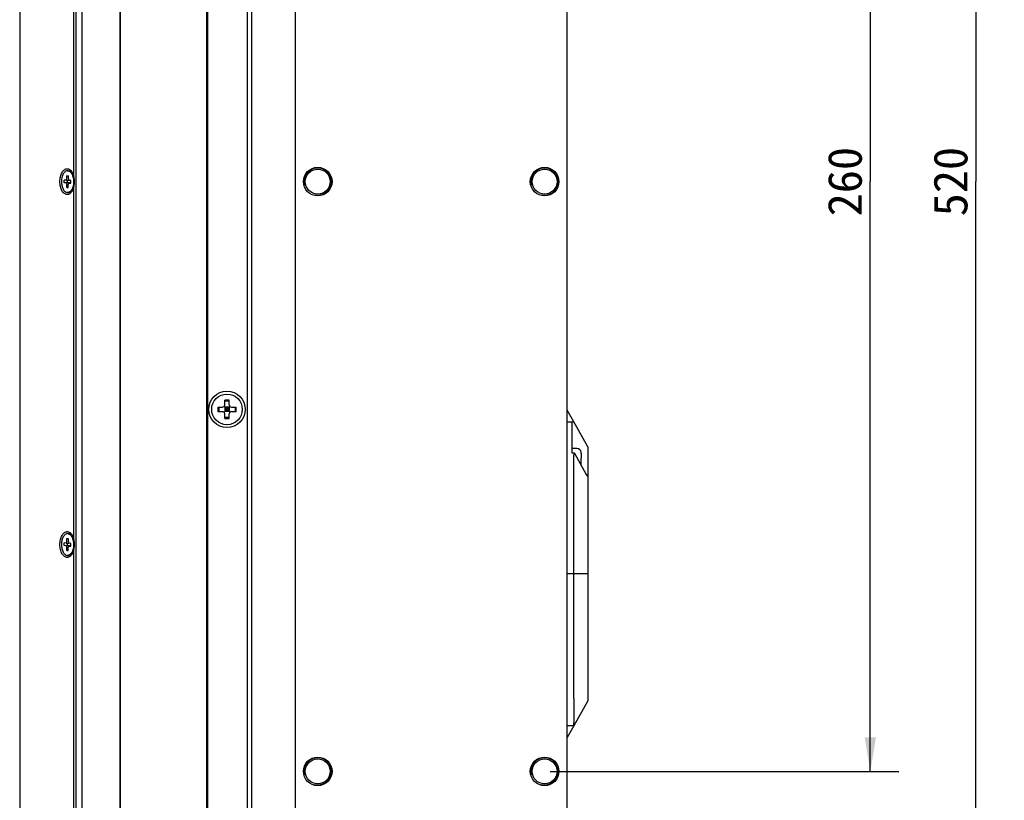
# Model space of a CAD drawing. Header units: millimetres. Extents: x 0 to 594, y 0 to 420.
# Tile 43 of 56: x 296 to 383, y 125 to 194. Entities that reach past the tile are written whole.
import ezdxf
from ezdxf.enums import TextEntityAlignment as Align

# ---------------------------------------------------------------- set-up
doc = ezdxf.new("R2010")
doc.units = ezdxf.units.MM
doc.header["$LTSCALE"] = 32.67
doc.layers.get('0').update_dxf_attribs({"linetype": 'CONTINUOUS'})
doc.layers.add('00_COMPONENTS', color=7, linetype='CONTINUOUS')
doc.layers.add('51__DRAFT_DIMS', color=7, linetype='CONTINUOUS')
doc.styles.get("Standard").update_dxf_attribs({"font": 'simfang.ttf'})
doc.dimstyles.new('DIMSTYLE_6', dxfattribs={"dimtxt": 3, "dimasz": 3, "dimexe": 2.5, "dimexo": 0.5, "dimgap": 0.75, "dimtad": 1, "dimlfac": 2.5, "dimdsep": 46, "dimtxsty": 'Standard', "dimblk": '_FILLED', "dimblk1": '_FILLED', "dimblk2": '_FILLED', "dimcen": 0.09, "dimclrt": 3, "dimazin": 2, "dimtp": 0.5, "dimtm": 0.5, "dimtfac": 1, "dimtofl": 0, "dimtmove": 0, "dimatfit": 3, "dimldrblk": '_FILLED', "dimfxl": 0, "dimtolj": 1, "dimarcsym": 0})
doc.dimstyles.new('DIMSTYLE_7', dxfattribs={"dimtxt": 3, "dimasz": 3, "dimexe": 2.5, "dimexo": 0.5, "dimgap": 0.75, "dimtad": 1, "dimlfac": 2.5, "dimdsep": 46, "dimtxsty": 'Standard', "dimblk": '_FILLED', "dimblk1": '_FILLED', "dimblk2": '_FILLED', "dimcen": 0.09, "dimclrt": 3, "dimazin": 2, "dimtp": 0.8, "dimtm": 0.8, "dimtfac": 1, "dimtofl": 0, "dimtmove": 0, "dimatfit": 3, "dimldrblk": '_FILLED', "dimfxl": 0, "dimtolj": 1, "dimarcsym": 0})

# ---------------------------------------------------------------- blocks, each defined once
blk = doc.blocks.new('_FILLED')
at = {"color": 0, "linetype": 'ByBlock'}
blk.add_solid([(0, 0), (-1, 0.167), (-1, -0.167)], dxfattribs=at)
blk = doc.blocks.new('*D14')
at = {"layer": '51__DRAFT_DIMS', "color": 4}
for p, q in [((343.159, 283.76), (383.191, 283.76)), ((380.691, 283.76), (380.691, 179.76)), ((380.691, 75.76), (380.691, 179.76)), ((343.159, 75.76), (383.191, 75.76))]:
    blk.add_line(p, q, dxfattribs=at)
at = {"layer": '51__DRAFT_DIMS', "color": 4, "xscale": 3, "yscale": 3, "zscale": 3}
for p, rotation in [((380.691, 283.76), 90), ((380.691, 75.76), 270)]:
    blk.add_blockref('_FILLED', p, dxfattribs=dict(at, rotation=rotation))
at = {"layer": '51__DRAFT_DIMS', "color": 3}
blk.add_text('520', height=3, rotation=90, dxfattribs=at).set_placement((379.941, 179.76), align=Align.CENTER)
blk = doc.blocks.new('*D15')
at = {"layer": '51__DRAFT_DIMS', "color": 4}
for p, q in [((343.159, 231.76), (373.878, 231.76)), ((371.378, 231.76), (371.378, 179.76)), ((371.378, 127.76), (371.378, 179.76)), ((343.159, 127.76), (373.878, 127.76))]:
    blk.add_line(p, q, dxfattribs=at)
at = {"layer": '51__DRAFT_DIMS', "color": 4, "xscale": 3, "yscale": 3, "zscale": 3}
for p, rotation in [((371.378, 231.76), 90), ((371.378, 127.76), 270)]:
    blk.add_blockref('_FILLED', p, dxfattribs=dict(at, rotation=rotation))
at = {"layer": '51__DRAFT_DIMS', "color": 3}
blk.add_text('260', height=3, rotation=90, dxfattribs=at).set_placement((370.628, 179.76), align=Align.CENTER)

msp = doc.modelspace()

# ---------------------------------------------------------------- linework, layer by layer
at = {"layer": '00_COMPONENTS', "color": 7}
for p, q in [((320.6595, 294.5708), (320.6595, 64.9484)), ((344.6595, 64.6684), (344.6595, 294.8508)), ((296.384, 291.2088), (296.384, 68.3104)), ((301.3373, 288.1708), (301.3373, 71.3484)), ((301.9011, 71.3484), (301.9011, 288.1708)), ((305.2504, 71.3484), (305.2504, 288.1708)), ((305.2827, 71.3484), (305.2827, 288.1708)), ((316.4595, 74.4284), (316.4595, 285.0908)), ((316.8595, 74.4284), (316.8595, 285.0908)), ((312.8595, 283.7708), (312.8595, 75.7484)), ((312.9395, 283.7708), (312.9395, 75.7484)), ((301.1707, 180.1245), (301.1707, 211.3946)), ((300.6049, 180.7196), (300.7095, 180.7196)), ((300.6268, 180.7188), (300.6049, 180.7185)), ((300.7314, 180.7188), (300.7095, 180.7196)), ((300.3116, 179.6609), (300.3171, 179.9007)), ((300.4735, 179.8893), (300.3171, 179.9007)), ((300.4735, 179.8893), (300.4763, 179.8893)), ((300.4763, 179.8892), (300.7079, 179.8892)), ((300.5433, 180.0043), (300.5497, 180.284)), ((300.5497, 180.284), (300.6838, 180.2742)), ((300.68, 180.2562), (300.5497, 180.284)), ((300.5884, 179.6587), (300.5936, 179.8892)), ((300.6774, 179.9945), (300.6838, 180.2742)), ((300.8982, 179.8582), (300.7417, 179.8697)), ((300.8927, 179.6184), (300.8982, 179.8582)), ((300.5884, 179.6587), (300.3116, 179.6609)), ((300.4681, 179.6495), (300.3116, 179.6609)), ((300.526, 179.2449), (300.5324, 179.5247)), ((300.526, 179.2449), (300.6609, 179.2734)), ((300.526, 179.2449), (300.6601, 179.2351)), ((300.8242, 179.6495), (300.5884, 179.6587)), ((300.6601, 179.2351), (300.6665, 179.5149)), ((300.7335, 179.63), (300.8927, 179.63)), ((300.7362, 179.6299), (300.7335, 179.6298)), ((300.8927, 179.6184), (300.7362, 179.6299)), ((301.1707, 148.1245), (301.1707, 179.3946)), ((300.6049, 178.8006), (300.583, 178.8004)), ((300.6049, 178.7996), (300.7095, 178.7996)), ((313.8408, 159.8796), (314.2595, 159.8796)), ((313.9507, 159.8796), (313.9507, 159.4796)), ((314.4009, 159.9381), (314.9181, 159.421)), ((314.4009, 159.421), (314.9181, 159.9381)), ((314.4595, 160.0796), (314.4595, 160.4983)), ((314.8595, 160.3883), (314.4595, 160.3883)), ((314.8595, 159.8796), (314.4595, 159.8796)), ((314.4595, 159.8796), (314.4595, 159.4796)), ((314.6595, 159.8796), (314.6595, 159.4796)), ((314.8595, 160.0796), (314.8595, 160.4983)), ((314.8595, 159.8796), (314.8595, 159.4796)), ((315.0595, 159.8796), (315.4782, 159.8796)), ((315.3683, 159.8796), (315.3683, 159.4796)), ((313.8408, 159.4796), (314.2595, 159.4796)), ((314.8595, 159.6796), (314.4595, 159.6796)), ((314.8595, 159.4796), (314.4595, 159.4796)), ((314.4595, 158.8608), (314.4595, 159.2796)), ((314.8595, 158.9708), (314.4595, 158.9708)), ((314.8595, 158.8608), (314.8595, 159.2796)), ((315.0595, 159.4796), (315.4782, 159.4796)), ((344.6595, 158.5716), (345.2373, 158.5716)), ((345.0995, 155.808), (345.0995, 158.5484)), ((346.4595, 156.3716), (345.2373, 158.5716)), ((346.4595, 156.3716), (346.4595, 133.9716)), ((345.4995, 156.2216), (345.0995, 156.2216)), ((345.0995, 155.837), (345.2715, 155.837)), ((345.2373, 134.8984), (345.2373, 155.643)), ((345.2872, 155.8253), (346.3403, 153.9297)), ((345.893, 155.8651), (345.8968, 155.8688)), ((345.8995, 155.79), (345.8995, 155.3716)), ((345.893, 155.3716), (345.8995, 155.3716)), ((345.8995, 154.9716), (345.893, 154.9716)), ((345.8995, 154.7231), (345.8995, 154.9716)), ((300.6049, 148.7196), (300.7095, 148.7196)), ((300.6268, 148.7188), (300.6049, 148.7185)), ((300.7314, 148.7188), (300.7095, 148.7196)), ((300.3116, 147.6609), (300.3171, 147.9007)), ((300.5884, 147.6587), (300.3116, 147.6609)), ((300.4681, 147.6495), (300.3116, 147.6609)), ((300.4735, 147.8893), (300.3171, 147.9007)), ((300.4735, 147.8893), (300.4763, 147.8893)), ((300.4763, 147.8892), (300.7079, 147.8892)), ((300.5433, 148.0043), (300.5497, 148.284)), ((300.5497, 148.284), (300.6838, 148.2742)), ((300.68, 148.2562), (300.5497, 148.284)), ((300.5884, 147.6587), (300.5936, 147.8892)), ((300.8242, 147.6495), (300.5884, 147.6587)), ((300.6774, 147.9945), (300.6838, 148.2742)), ((300.7335, 147.63), (300.8927, 147.63)), ((300.7362, 147.6299), (300.7335, 147.6298)), ((300.8927, 147.6184), (300.7362, 147.6299)), ((300.8982, 147.8582), (300.7417, 147.8697)), ((300.8927, 147.6184), (300.8982, 147.8582)), ((300.526, 147.2449), (300.5324, 147.5247)), ((300.526, 147.2449), (300.6609, 147.2734)), ((300.526, 147.2449), (300.6601, 147.2351)), ((300.6049, 146.8006), (300.583, 146.8004)), ((300.6049, 146.7996), (300.7095, 146.7996)), ((300.6601, 147.2351), (300.6665, 147.5149)), ((301.1707, 116.1245), (301.1707, 147.3946)), ((346.4595, 133.9716), (345.2373, 131.7716)), ((345.2438, 134.1893), (345.2438, 132.0338)), ((345.2373, 131.7716), (344.6595, 131.7716))]:
    msp.add_line(p, q, dxfattribs=at)
at = {"layer": '00_COMPONENTS', "color": 4}
for p, q in [((345.2373, 158.5716), (344.6595, 159.6116)), ((346.4595, 145.1716), (344.6595, 145.1716)), ((345.2373, 131.7716), (344.6595, 130.7316))]:
    msp.add_line(p, q, dxfattribs=at)
at = {"layer": '00_COMPONENTS', "color": 7}
for centre, radius in [((322.6595, 179.7596), 1.26), ((322.6595, 179.7596), 1.1), ((342.6595, 179.7596), 1.26), ((342.6595, 179.7596), 1.1), ((314.6595, 159.6796), 1.6), ((314.6595, 159.6796), 1.35), ((322.6595, 127.7596), 1.26), ((322.6595, 127.7596), 1.1), ((342.6595, 127.7596), 1.26), ((342.6595, 127.7596), 1.1)]:
    msp.add_circle(centre, radius, dxfattribs=at)
for centre, radius, start, end in [((300.592, 180.3741), 0.3472, 67.655179, 71.104231), ((300.5542, 180.1787), 0.591, 41.533323, 43.617162), ((299.8903, 179.859), 1.2393, 17.683087, 20.646719), ((299.8282, 179.8389), 1.3047, 16.30725, 17.697577), ((299.8865, 179.6602), 1.243, 340.533704, 341.936743), ((345.1912, 159.6796), 31.3511, 179.634487, 180.365513), ((314.2595, 160.0796), 0.2, 270, 360), ((314.6481, 129.1481), 31.3508, 89.979167, 90.344683), ((314.6709, 129.1481), 31.3508, 89.655317, 90.020833), ((315.0595, 160.0796), 0.2, 180, 270), ((284.1278, 159.6796), 31.3511, 359.634487, 0.365513), ((314.2595, 159.2796), 0.2, 0, 90), ((314.6481, 190.2111), 31.3508, 269.655317, 270.020833), ((314.6709, 190.2111), 31.3508, 269.979167, 270.344683), ((315.0595, 159.2796), 0.2, 90, 180), ((345.4995, 155.8216), 0.4, 6.777392, 90), ((345.464, 155.7902), 0.4355, 359.983445, 9.904729), ((342.584, 155.1134), 3.312, 357.544742, 358.135421), ((300.592, 148.3741), 0.3472, 67.655179, 71.104231), ((300.5542, 148.1787), 0.591, 41.533323, 43.617162), ((299.8903, 147.859), 1.2393, 17.683087, 20.646719), ((299.8282, 147.8389), 1.3047, 16.30725, 17.697577), ((299.8865, 147.6602), 1.243, 340.533704, 341.936743)]:
    msp.add_arc(centre, radius, start, end, dxfattribs=at)
at = {"layer": '00_COMPONENTS', "color": 4}
for centre in [(322.6595, 179.7596), (342.6595, 179.7596), (322.6595, 127.7596), (342.6595, 127.7596)]:
    msp.add_arc(centre, 1.2, 255, 195, dxfattribs=at)
at = {"layer": '00_COMPONENTS', "color": 7}
for centre, major_axis, ratio, start_param, end_param in [((300.8215, 179.5296), (0.1213, -0.0292), 0.9593847, 1.2371054, 1.7753503), ((345.5706, 155.643), (0, 0.6), 0.5555556, 1.2922911, 1.5707963), ((345.2715, 155.797), (0, 0.04), 0.5555556, 5.4977871, 7.5754764), ((346.8117, 154.7783), (0, 1.2), 0.5555556, -3.9269908, -3.698148), ((300.8215, 147.5296), (0.1213, -0.0292), 0.9593847, 1.2371054, 1.7753503), ((342.9494, 133.9271), (-1.4758, -2.6564), 0.6581452, 2.1981414, 2.2718686), ((343.095, 134.1893), (2.1488, 0), 0.6581452, 0, 0.0611936), ((343.095, 132.0338), (2.1488, 0), 0.6581452, -0.0611936, 0)]:
    msp.add_ellipse(centre, major_axis=major_axis, ratio=ratio, start_param=start_param, end_param=end_param, dxfattribs=at)
for points, knots in [([(300.5668, 178.6196), (300.5459, 178.6196), (300.5035, 178.6233), (300.4186, 178.6461), (300.3144, 178.7046), (300.2042, 178.8131), (300.1086, 178.9565), (300.0307, 179.1296), (299.9728, 179.326), (299.9373, 179.5386), (299.9253, 179.7596), (299.9373, 179.9805), (299.9728, 180.1931), (300.0307, 180.3896), (300.1086, 180.5626), (300.2042, 180.706), (300.3144, 180.8145), (300.4186, 180.873), (300.5035, 180.8958), (300.5459, 180.8996), (300.5668, 180.8996)], [0, 0, 0, 0, 0.0220513, 0.0445587, 0.0923878, 0.1459868, 0.2062986, 0.2731204, 0.3454379, 0.4216943, 0.5, 0.5783057, 0.6545621, 0.7268796, 0.7937014, 0.8540132, 0.9076122, 0.9554413, 0.9779487, 1, 1, 1, 1]), ([(300.6049, 180.7195), (300.5332, 180.7193), (300.4187, 180.6735), (300.3031, 180.5606), (300.1911, 180.3955), (300.0963, 180.1306), (300.0554, 179.7786), (300.0885, 179.4234), (300.1914, 179.1132), (300.3523, 178.8833), (300.5103, 178.8057), (300.583, 178.8004)], [0, 0, 0, 0, 0.0910184, 0.144501, 0.2045655, 0.3426628, 0.496659, 0.6515049, 0.7918357, 0.9075558, 1, 1, 1, 1]), ([(300.5668, 180.8996), (300.6064, 180.8996), (300.689, 180.8854), (300.8047, 180.8243), (300.9104, 180.7275), (300.9693, 180.6461), (300.9968, 180.6012)], [0, 0, 0, 0, 0.2180187, 0.4511687, 0.7101818, 1, 1, 1, 1]), ([(300.724, 180.6953), (300.7514, 180.684), (300.8703, 180.6168), (300.9537, 180.5003), (301.0016, 180.4062)], [0, 0, 0, 0, 0.2192619, 1, 1, 1, 1]), ([(300.7314, 180.7188), (300.7763, 180.7155), (300.8709, 180.6851), (300.9468, 180.6235), (300.9821, 180.5865)], [0, 0, 0, 0, 0.4683745, 1, 1, 1, 1]), ([(300.9966, 180.5706), (301.0021, 180.5645), (301.0239, 180.5388), (301.0438, 180.5114), (301.0578, 180.49)], [0, 0, 0, 0, 0.2422645, 1, 1, 1, 1]), ([(300.9968, 180.6012), (301.0389, 180.5324), (301.1105, 180.377), (301.1542, 180.2121), (301.1707, 180.1245)], [0, 0, 0, 0, 0.4750988, 1, 1, 1, 1]), ([(300.4763, 179.8892), (300.4851, 179.8892), (300.5111, 179.8997), (300.5363, 179.9436), (300.5428, 179.9825), (300.5433, 180.0043)], [0, 0, 0, 0, 0.1846857, 0.5440633, 1, 1, 1, 1]), ([(300.6774, 179.9945), (300.6771, 179.979), (300.6798, 179.9333), (300.7088, 179.8721), (300.7417, 179.8697)], [0, 0, 0, 0, 0.3189425, 1, 1, 1, 1]), ([(301.0016, 180.4062), (301.0061, 180.3975), (301.0238, 180.3615), (301.0394, 180.3244), (301.0501, 180.296)], [0, 0, 0, 0, 0.2438622, 1, 1, 1, 1]), ([(301.0804, 180.2052), (301.0936, 180.1601), (301.1382, 179.9706), (301.1481, 179.7732), (301.1365, 179.6262)], [0, 0, 0, 0, 0.241609, 1, 1, 1, 1]), ([(300.5324, 179.5247), (300.5327, 179.5401), (300.53, 179.5858), (300.501, 179.6471), (300.4681, 179.6495)], [0, 0, 0, 0, 0.3189425, 1, 1, 1, 1]), ([(300.9968, 178.9179), (300.9693, 178.873), (300.9104, 178.7916), (300.8047, 178.6948), (300.689, 178.6338), (300.6064, 178.6196), (300.5668, 178.6196)], [0, 0, 0, 0, 0.2898182, 0.5488313, 0.7819813, 1, 1, 1, 1]), ([(300.7335, 179.63), (300.7247, 179.6299), (300.6987, 179.6194), (300.6735, 179.5755), (300.667, 179.5367), (300.6665, 179.5149)], [0, 0, 0, 0, 0.1846857, 0.5440633, 1, 1, 1, 1]), ([(300.7712, 178.8472), (300.7639, 178.843), (300.7352, 178.8275), (300.7044, 178.8157), (300.6809, 178.8096)], [0, 0, 0, 0, 0.257854, 1, 1, 1, 1]), ([(300.9802, 178.9306), (300.9426, 178.8913), (300.8604, 178.8265), (300.7574, 178.7997), (300.7095, 178.7996)], [0, 0, 0, 0, 0.5314264, 1, 1, 1, 1]), ([(301.0023, 179.1143), (300.9873, 179.0846), (300.9286, 178.982), (300.845, 178.89), (300.7712, 178.8472)], [0, 0, 0, 0, 0.2803375, 1, 1, 1, 1]), ([(301.056, 179.0265), (301.0502, 179.0176), (301.0271, 178.9841), (301.0011, 178.9524), (300.9802, 178.9306)], [0, 0, 0, 0, 0.2597365, 1, 1, 1, 1]), ([(301.1707, 179.3946), (301.1542, 179.307), (301.1105, 179.1421), (301.0389, 178.9867), (300.9968, 178.9179)], [0, 0, 0, 0, 0.5249012, 1, 1, 1, 1]), ([(301.0584, 179.246), (301.0543, 179.2344), (301.0378, 179.1897), (301.0184, 179.1459), (301.0023, 179.1143)], [0, 0, 0, 0, 0.2571685, 1, 1, 1, 1]), ([(301.1365, 179.6262), (301.134, 179.5955), (301.1213, 179.4767), (301.0957, 179.3591), (301.0682, 179.2748)], [0, 0, 0, 0, 0.2577901, 1, 1, 1, 1]), ([(300.5668, 146.6196), (300.5459, 146.6196), (300.5035, 146.6233), (300.4186, 146.6461), (300.3144, 146.7046), (300.2042, 146.8131), (300.1086, 146.9565), (300.0307, 147.1296), (299.9728, 147.326), (299.9373, 147.5386), (299.9253, 147.7596), (299.9373, 147.9805), (299.9728, 148.1931), (300.0307, 148.3896), (300.1086, 148.5626), (300.2042, 148.706), (300.3144, 148.8145), (300.4186, 148.873), (300.5035, 148.8958), (300.5459, 148.8996), (300.5668, 148.8996)], [0, 0, 0, 0, 0.0220513, 0.0445587, 0.0923878, 0.1459868, 0.2062986, 0.2731204, 0.3454379, 0.4216943, 0.5, 0.5783057, 0.6545621, 0.7268796, 0.7937014, 0.8540132, 0.9076122, 0.9554413, 0.9779487, 1, 1, 1, 1]), ([(300.6049, 148.7195), (300.5332, 148.7193), (300.4187, 148.6735), (300.3031, 148.5606), (300.1911, 148.3955), (300.0963, 148.1306), (300.0554, 147.7786), (300.0885, 147.4234), (300.1914, 147.1132), (300.3523, 146.8833), (300.5103, 146.8057), (300.583, 146.8004)], [0, 0, 0, 0, 0.0910184, 0.144501, 0.2045655, 0.3426628, 0.496659, 0.6515049, 0.7918357, 0.9075558, 1, 1, 1, 1]), ([(300.5668, 148.8996), (300.6064, 148.8996), (300.689, 148.8854), (300.8047, 148.8243), (300.9104, 148.7275), (300.9693, 148.6461), (300.9968, 148.6012)], [0, 0, 0, 0, 0.2180187, 0.4511687, 0.7101818, 1, 1, 1, 1]), ([(300.724, 148.6953), (300.7514, 148.684), (300.8703, 148.6168), (300.9537, 148.5003), (301.0016, 148.4062)], [0, 0, 0, 0, 0.2192619, 1, 1, 1, 1]), ([(300.7314, 148.7188), (300.7763, 148.7155), (300.8709, 148.6851), (300.9468, 148.6235), (300.9821, 148.5865)], [0, 0, 0, 0, 0.4683745, 1, 1, 1, 1]), ([(300.9966, 148.5706), (301.0021, 148.5645), (301.0239, 148.5388), (301.0438, 148.5114), (301.0578, 148.49)], [0, 0, 0, 0, 0.2422645, 1, 1, 1, 1]), ([(300.9968, 148.6012), (301.0389, 148.5324), (301.1105, 148.377), (301.1542, 148.2121), (301.1707, 148.1245)], [0, 0, 0, 0, 0.4750988, 1, 1, 1, 1]), ([(300.5324, 147.5247), (300.5327, 147.5401), (300.53, 147.5858), (300.501, 147.6471), (300.4681, 147.6495)], [0, 0, 0, 0, 0.3189425, 1, 1, 1, 1]), ([(300.4763, 147.8892), (300.4851, 147.8892), (300.5111, 147.8997), (300.5363, 147.9436), (300.5428, 147.9825), (300.5433, 148.0043)], [0, 0, 0, 0, 0.1846857, 0.5440633, 1, 1, 1, 1]), ([(300.7335, 147.63), (300.7247, 147.6299), (300.6987, 147.6194), (300.6735, 147.5755), (300.667, 147.5367), (300.6665, 147.5149)], [0, 0, 0, 0, 0.1846857, 0.5440633, 1, 1, 1, 1]), ([(300.6774, 147.9945), (300.6771, 147.979), (300.6798, 147.9333), (300.7088, 147.8721), (300.7417, 147.8697)], [0, 0, 0, 0, 0.3189425, 1, 1, 1, 1]), ([(301.0016, 148.4062), (301.0061, 148.3975), (301.0238, 148.3615), (301.0394, 148.3244), (301.0501, 148.296)], [0, 0, 0, 0, 0.2438622, 1, 1, 1, 1]), ([(301.1365, 147.6262), (301.134, 147.5955), (301.1213, 147.4767), (301.0957, 147.3591), (301.0682, 147.2748)], [0, 0, 0, 0, 0.2577901, 1, 1, 1, 1]), ([(301.0804, 148.2052), (301.0936, 148.1601), (301.1382, 147.9706), (301.1481, 147.7732), (301.1365, 147.6262)], [0, 0, 0, 0, 0.241609, 1, 1, 1, 1]), ([(300.9968, 146.9179), (300.9693, 146.873), (300.9104, 146.7916), (300.8047, 146.6948), (300.689, 146.6338), (300.6064, 146.6196), (300.5668, 146.6196)], [0, 0, 0, 0, 0.2898182, 0.5488313, 0.7819813, 1, 1, 1, 1]), ([(300.7712, 146.8472), (300.7639, 146.843), (300.7352, 146.8275), (300.7044, 146.8157), (300.6809, 146.8096)], [0, 0, 0, 0, 0.257854, 1, 1, 1, 1]), ([(300.9802, 146.9306), (300.9426, 146.8913), (300.8604, 146.8265), (300.7574, 146.7997), (300.7095, 146.7996)], [0, 0, 0, 0, 0.5314264, 1, 1, 1, 1]), ([(301.0023, 147.1143), (300.9873, 147.0846), (300.9286, 146.982), (300.845, 146.89), (300.7712, 146.8472)], [0, 0, 0, 0, 0.2803375, 1, 1, 1, 1]), ([(301.056, 147.0265), (301.0502, 147.0176), (301.0271, 146.9841), (301.0011, 146.9524), (300.9802, 146.9306)], [0, 0, 0, 0, 0.2597365, 1, 1, 1, 1]), ([(301.1707, 147.3946), (301.1542, 147.307), (301.1105, 147.1421), (301.0389, 146.9867), (300.9968, 146.9179)], [0, 0, 0, 0, 0.5249012, 1, 1, 1, 1]), ([(301.0584, 147.246), (301.0543, 147.2344), (301.0378, 147.1897), (301.0184, 147.1459), (301.0023, 147.1143)], [0, 0, 0, 0, 0.2571685, 1, 1, 1, 1]), ([(345.2398, 134.2758), (345.237, 134.3061), (345.2322, 134.3709), (345.2258, 134.5123), (345.2263, 134.6237), (345.2311, 134.7001)], [0, 0, 0, 0, 0.2145207, 0.4590301, 1, 1, 1, 1]), ([(345.2311, 131.7716), (345.2305, 131.7716), (345.2291, 131.7723), (345.2281, 131.7748), (345.2273, 131.7785), (345.227, 131.7836), (345.2269, 131.79), (345.2272, 131.8014), (345.229, 131.8292), (345.2335, 131.8791), (345.2375, 131.9224), (345.2398, 131.9473)], [0, 0, 0, 0, 0.0098898, 0.0237769, 0.0445554, 0.073013, 0.1093605, 0.1536162, 0.2655235, 0.578704, 1, 1, 1, 1])]:
    msp.add_open_spline(points, degree=3, knots=knots, dxfattribs=at)
for points in [[(300.6268, 180.7188), (300.6532, 180.7168), (300.6794, 180.7112), (300.7044, 180.7026)], [(301.1707, 179.3946), (301.198, 179.514), (301.2268, 179.7596), (301.198, 180.0051), (301.1707, 180.1245)], [(300.6809, 178.8096), (300.6562, 178.8032), (300.6304, 178.7997), (300.6049, 178.7996)], [(345.8967, 155.1716), (345.8967, 155.2382), (345.8959, 155.3049), (345.893, 155.3716)], [(345.8943, 155.0057), (345.8961, 155.0609), (345.8967, 155.1163), (345.8967, 155.1716)], [(300.6268, 148.7188), (300.6532, 148.7168), (300.6794, 148.7112), (300.7044, 148.7026)], [(301.1707, 147.3946), (301.198, 147.514), (301.2268, 147.7596), (301.198, 148.0051), (301.1707, 148.1245)], [(300.6809, 146.8096), (300.6562, 146.8032), (300.6304, 146.7997), (300.6049, 146.7996)]]:
    msp.add_open_spline(points, degree=3, dxfattribs=at)

# ---------------------------------------------------------------- dimensions: what is measured, and where the dimension line sits
at = {"layer": '51__DRAFT_DIMS', "color": 4}
for base, p1, p2, angle, dimstyle, picture, middle in [((380.691, 75.7596), (342.6595, 283.7596), (342.6595, 75.7596), 270, 'DIMSTYLE_7', '*D14', (380.691, 179.7478)), ((371.3777, 231.7596), (342.6595, 127.7596), (342.6595, 231.7596), 90, 'DIMSTYLE_6', '*D15', (371.3777, 179.7303))]:
    dim = msp.add_linear_dim(base=base, p1=p1, p2=p2, angle=angle, dimstyle=dimstyle, dxfattribs=at)
    dim.commit()
    dim.dimension.update_dxf_attribs({"geometry": picture, "text_midpoint": middle, "dimtype": 160})

doc.saveas('drawing.dxf')
